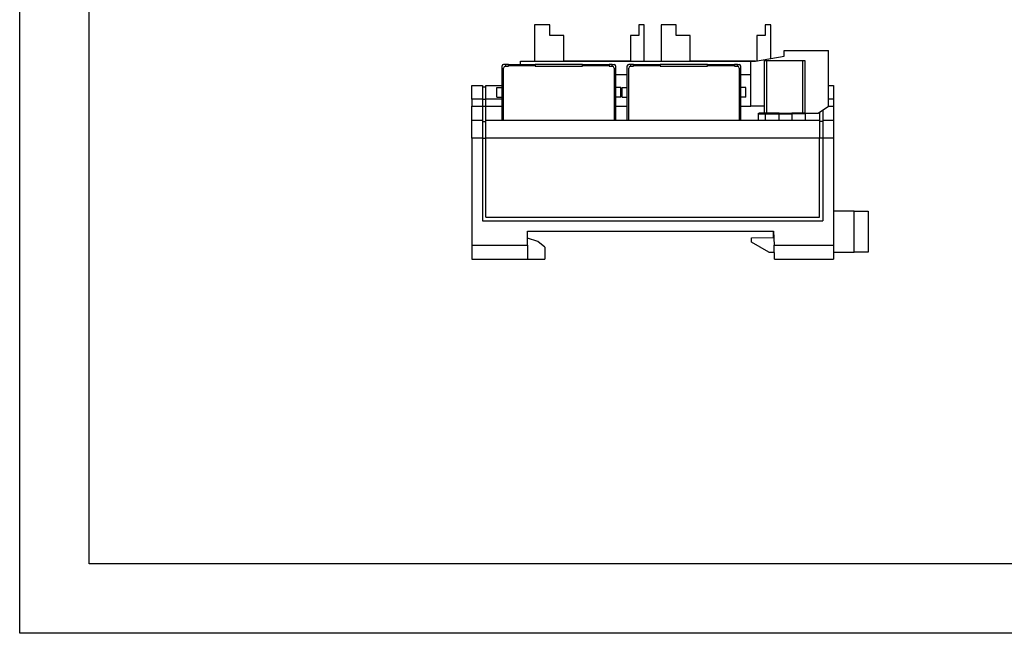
# Model space of a CAD drawing. Header units: millimetres. Extents: x 0 to 297, y 0 to 210.
# Tile 1 of 16: x 0 to 142, y 0 to 88. Entities that reach past the tile are written whole.
import ezdxf

# ---------------------------------------------------------------- set-up
doc = ezdxf.new("R2010")
doc.units = ezdxf.units.MM

msp = doc.modelspace()

# ---------------------------------------------------------------- linework, layer by layer
for p, q in [((74.0595, 87.5921), (74.0595, 82.3921)), ((76.2595, 87.5921), (74.0595, 87.5921)), ((76.2595, 86.0921), (76.2595, 87.5921)), ((89.0595, 87.5921), (89.0595, 86.0921)), ((89.8596, 87.5921), (89.0595, 87.5921)), ((89.8596, 82.3921), (89.8596, 87.5921)), ((94.4595, 87.5921), (92.2595, 87.5921)), ((92.2595, 87.5921), (92.2595, 82.3921)), ((94.4595, 86.0921), (94.4595, 87.5921)), ((107.2596, 87.5921), (107.2596, 86.0921)), ((108.0596, 87.5921), (107.2596, 87.5921)), ((108.0596, 82.7677), (108.0596, 87.5921)), ((78.2595, 86.0921), (76.2595, 86.0921)), ((78.2595, 82.3921), (78.2595, 86.0921)), ((87.8595, 86.0921), (87.8595, 82.3921)), ((89.0595, 86.0921), (87.8595, 86.0921)), ((96.4595, 86.0921), (94.4595, 86.0921)), ((96.4595, 82.3921), (96.4595, 86.0921)), ((106.0596, 86.0921), (106.0596, 82.4262)), ((107.2596, 86.0921), (106.0596, 86.0921)), ((109.9596, 83.0921), (109.9596, 83.8921)), ((109.9596, 83.8921), (116.3596, 83.8921)), ((116.3596, 75.8921), (116.3596, 83.8921)), ((72.0595, 82.3921), (105.1596, 82.3921)), ((72.0595, 81.8921), (72.0595, 82.3921)), ((87.8595, 82.3921), (78.2595, 82.3921)), ((105.8596, 82.3921), (96.4595, 82.3921)), ((105.1596, 75.8921), (105.1596, 82.3921)), ((105.1596, 82.3921), (105.8596, 82.3921)), ((105.8596, 82.3921), (109.9596, 83.0921)), ((107.1596, 74.8921), (107.1596, 82.4921)), ((107.1596, 82.4921), (107.4595, 82.4921)), ((107.4595, 82.4921), (107.4595, 74.8921)), ((107.4595, 82.4921), (112.6596, 82.4921)), ((112.6596, 74.8921), (112.6596, 82.4921)), ((112.6596, 82.4921), (112.9596, 82.4921)), ((112.9596, 82.4921), (112.9596, 74.8921)), ((69.4096, 73.8921), (69.4096, 81.6921)), ((69.8696, 81.8921), (69.6096, 81.8921)), ((69.6096, 73.8921), (69.6096, 81.3721)), ((69.8696, 81.6421), (69.8595, 81.6421)), ((69.8595, 81.6319), (69.8595, 81.6421)), ((70.2986, 81.8921), (69.8696, 81.8921)), ((69.8696, 81.8921), (69.8696, 81.6321)), ((69.8696, 81.6321), (70.2986, 81.6321)), ((70.2986, 81.8921), (74.1596, 81.8921)), ((70.2986, 81.6921), (70.2986, 81.8921)), ((70.2986, 81.6321), (70.2986, 81.6921)), ((74.1596, 81.6921), (70.2986, 81.6921)), ((74.1596, 81.8921), (74.1596, 81.6921)), ((80.9596, 81.8921), (74.1596, 81.8921)), ((74.1596, 81.6421), (74.1596, 81.6921)), ((74.1596, 81.6421), (80.9596, 81.6421)), ((80.9596, 81.8921), (84.8205, 81.8921)), ((80.9596, 81.6921), (80.9596, 81.8921)), ((80.9596, 81.6421), (80.9596, 81.6921)), ((84.8205, 81.6921), (80.9596, 81.6921)), ((84.8205, 81.8921), (84.8205, 81.6921)), ((85.2495, 81.8921), (84.8205, 81.8921)), ((84.8205, 81.6321), (84.8205, 81.6921)), ((84.8205, 81.6321), (85.2495, 81.6321)), ((85.2495, 81.6321), (85.2495, 81.8921)), ((85.2495, 81.8921), (85.5095, 81.8921)), ((85.2495, 81.6421), (85.2595, 81.6421)), ((85.2595, 81.6319), (85.2595, 81.6421)), ((85.5095, 81.3721), (85.5095, 73.8921)), ((85.7095, 81.6921), (85.7095, 73.8921)), ((87.4095, 73.8921), (87.4095, 81.6921)), ((87.8696, 81.8921), (87.6096, 81.8921)), ((87.6096, 73.8921), (87.6096, 81.3721)), ((87.8696, 81.6421), (87.8595, 81.6421)), ((87.8595, 81.6319), (87.8595, 81.6421)), ((87.8696, 81.8921), (87.8696, 81.6321)), ((88.2986, 81.8921), (87.8696, 81.8921)), ((87.8696, 81.6321), (88.2986, 81.6321)), ((88.2986, 81.8921), (92.1595, 81.8921)), ((88.2986, 81.6921), (88.2986, 81.8921)), ((92.1595, 81.6921), (88.2986, 81.6921)), ((88.2986, 81.6321), (88.2986, 81.6921)), ((92.1595, 81.8921), (92.1595, 81.6921)), ((98.9595, 81.8921), (92.1595, 81.8921)), ((92.1595, 81.6421), (92.1595, 81.6921)), ((92.1595, 81.6421), (98.9595, 81.6421)), ((98.9595, 81.8921), (102.8206, 81.8921)), ((98.9595, 81.6921), (98.9595, 81.8921)), ((98.9595, 81.6421), (98.9595, 81.6921)), ((102.8206, 81.6921), (98.9595, 81.6921)), ((102.8206, 81.8921), (102.8206, 81.6921)), ((103.2495, 81.8921), (102.8206, 81.8921)), ((102.8206, 81.6321), (102.8206, 81.6921)), ((102.8206, 81.6321), (103.2495, 81.6321)), ((103.2495, 81.6321), (103.2495, 81.8921)), ((103.2495, 81.8921), (103.5096, 81.8921)), ((103.2495, 81.6421), (103.2596, 81.6421)), ((103.2596, 81.6319), (103.2596, 81.6421)), ((103.5096, 81.3721), (103.5096, 73.8921)), ((103.7096, 81.6921), (103.7096, 73.8921)), ((87.4095, 80.3921), (85.7095, 80.3921)), ((105.1596, 80.3921), (103.7096, 80.3921)), ((65.0595, 78.8921), (66.5595, 78.8921)), ((65.0595, 76.8921), (65.0595, 78.8921)), ((66.5595, 78.8921), (66.5595, 76.8921)), ((66.5595, 78.6921), (67.0595, 78.6921)), ((67.0595, 78.8921), (69.4096, 78.8921)), ((67.0595, 76.8921), (67.0595, 78.8921)), ((68.6596, 78.5921), (69.4096, 78.5921)), ((68.6596, 77.1921), (68.6596, 78.5921)), ((86.4596, 78.5921), (85.7095, 78.5921)), ((86.4596, 77.1921), (86.4596, 78.5921)), ((86.6595, 77.1921), (86.6595, 78.5921)), ((86.6595, 78.5921), (87.4095, 78.5921)), ((104.4596, 78.5921), (103.7096, 78.5921)), ((104.4596, 77.1921), (104.4596, 78.5921)), ((116.3596, 78.8921), (117.0596, 78.8921)), ((117.0596, 78.8921), (117.0596, 76.8921)), ((66.5595, 76.8921), (65.0595, 76.8921)), ((65.0595, 76.8921), (65.0595, 75.8921)), ((66.5595, 76.8921), (66.5595, 75.8921)), ((66.5595, 76.8921), (67.0595, 76.8921)), ((67.0595, 75.8921), (67.0595, 76.8921)), ((69.4096, 76.8921), (67.0595, 76.8921)), ((68.6596, 77.1921), (69.4096, 77.1921)), ((86.4596, 77.1921), (85.7095, 77.1921)), ((86.6595, 77.1921), (87.4095, 77.1921)), ((104.4596, 77.1921), (103.7096, 77.1921)), ((117.0596, 76.8921), (116.3596, 76.8921)), ((117.0596, 76.8921), (117.0596, 75.8921)), ((65.0595, 75.8921), (66.5595, 75.8921)), ((65.0595, 73.8921), (65.0595, 75.8921)), ((66.5595, 75.8921), (66.5595, 73.8921)), ((66.5595, 75.8921), (67.0595, 75.8921)), ((67.0595, 73.8921), (67.0595, 75.8921)), ((67.0595, 75.8921), (69.4096, 75.8921)), ((85.7095, 75.8921), (87.4095, 75.8921)), ((103.7096, 75.8921), (105.1596, 75.8921)), ((107.1596, 75.8921), (105.1596, 75.8921)), ((114.8596, 74.8921), (116.3596, 75.8921)), ((115.5596, 75.3588), (115.5596, 73.8921)), ((116.3596, 75.8921), (117.0596, 75.8921)), ((117.0596, 75.8921), (117.0596, 73.8921)), ((65.0595, 73.8921), (66.5595, 73.8921)), ((65.0595, 71.3048), (65.0595, 73.8921)), ((66.5595, 73.8921), (66.5595, 71.3048)), ((66.5595, 73.6921), (67.0595, 73.6921)), ((67.0595, 73.8921), (115.0596, 73.8921)), ((67.0595, 71.3048), (67.0595, 73.8921)), ((106.2596, 74.7921), (106.2596, 73.8921)), ((106.2596, 74.7921), (107.2635, 74.7921)), ((107.1596, 74.8921), (106.3595, 74.8921)), ((107.4595, 74.8921), (107.1596, 74.8921)), ((107.2635, 74.7921), (109.2635, 74.7921)), ((107.2635, 74.7921), (107.2635, 73.8921)), ((107.4595, 74.8921), (112.6596, 74.8921)), ((109.2635, 74.7921), (109.2635, 74.8921)), ((109.2635, 74.7921), (111.0596, 74.7921)), ((109.2635, 73.8921), (109.2635, 74.7921)), ((111.0596, 74.8921), (111.0596, 74.7921)), ((113.0596, 74.7921), (111.0596, 74.7921)), ((111.0596, 74.7921), (111.0596, 73.8921)), ((112.9596, 74.8921), (112.6596, 74.8921)), ((112.9596, 74.8921), (114.8596, 74.8921)), ((113.0596, 73.8921), (113.0596, 74.7921)), ((115.0596, 75.0254), (115.0596, 73.8921)), ((115.0596, 73.8921), (115.0596, 71.3048)), ((115.5596, 73.6921), (115.0596, 73.6921)), ((115.5596, 73.8921), (117.0596, 73.8921)), ((115.5596, 73.8921), (115.5596, 71.3048)), ((117.0596, 73.8921), (117.0596, 71.3048)), ((65.0595, 71.3048), (65.0595, 55.8921)), ((66.5595, 71.3048), (65.0595, 71.3048)), ((66.5595, 71.3048), (66.5595, 59.3921)), ((66.5595, 71.2773), (67.0595, 71.2773)), ((67.0595, 59.8921), (67.0595, 71.3048)), ((115.0596, 71.3048), (67.0595, 71.3048)), ((115.0596, 59.8921), (115.0596, 71.3048)), ((115.5596, 71.2773), (115.0596, 71.2773)), ((115.5596, 71.3048), (115.5596, 59.3921)), ((117.0596, 71.3048), (115.5596, 71.3048)), ((117.0596, 71.3048), (117.0596, 55.8921)), ((67.0595, 59.8921), (115.0596, 59.8921)), ((120.0596, 60.7921), (117.0596, 60.7921)), ((120.0596, 54.8921), (120.0596, 60.7921)), ((120.0596, 60.7921), (122.0596, 60.7921)), ((122.0596, 60.7921), (122.0596, 54.8921)), ((66.5595, 59.3921), (115.5596, 59.3921)), ((73.0596, 57.8921), (108.4596, 57.8921)), ((73.0596, 55.8921), (73.0596, 57.8921)), ((74.5595, 56.3921), (73.0596, 56.8921)), ((105.2595, 56.9362), (108.4596, 56.9921)), ((105.2595, 56.3355), (105.2595, 56.9362)), ((108.4596, 56.9921), (108.4596, 57.8921)), ((108.4596, 57.8921), (108.5294, 55.8921)), ((65.0595, 55.8921), (73.0596, 55.8921)), ((65.0595, 55.8921), (65.0595, 53.8921)), ((73.0596, 55.8921), (73.0596, 53.8921)), ((75.5596, 55.5921), (74.5595, 56.3921)), ((75.5596, 55.5921), (75.5596, 53.8921)), ((107.7596, 54.8921), (105.2595, 56.3355)), ((108.5294, 55.8921), (117.0596, 55.8921)), ((108.5992, 53.8921), (108.5294, 55.8921)), ((117.0596, 55.8921), (117.0596, 53.8921)), ((65.0595, 53.8921), (73.0596, 53.8921)), ((73.0596, 53.8921), (75.5596, 53.8921)), ((107.7596, 54.8921), (108.5643, 54.8921)), ((108.5992, 53.8921), (117.0596, 53.8921)), ((117.0596, 54.8921), (120.0596, 54.8921)), ((122.0596, 54.8921), (120.0596, 54.8921))]:
    msp.add_line(p, q)
at = {"color": 6}
msp.add_lwpolyline([(0, 210), (297, 210), (297, 0), (0, 0)], close=True, dxfattribs=at)
at = {"color": 4}
msp.add_lwpolyline([(10, 200), (287, 200), (287, 10), (10, 10)], close=True, dxfattribs=at)
for centre, radius, start, end in [((69.6096, 81.6921), 0.2, 90, 180), ((69.8696, 81.3721), 0.26, 90, 180), ((85.2495, 81.3721), 0.26, 0, 90), ((85.5096, 81.6921), 0.2, 0, 90), ((87.6096, 81.6921), 0.2, 90, 180), ((87.8696, 81.3721), 0.26, 90, 180), ((103.2495, 81.3721), 0.26, 0, 90), ((103.5096, 81.6921), 0.2, 0, 90), ((107.3635, 74.7921), 0.1, 90.0002, 180.000334), ((112.9596, 74.7921), 0.1, 0, 90)]:
    msp.add_arc(centre, radius, start, end)
for points, knots in [([(106.2596, 74.7921), (106.2599, 74.7984), (106.2606, 74.8114), (106.2665, 74.8303), (106.2758, 74.8483), (106.2844, 74.8578), (106.2888, 74.8628)], [0, 0, 0, 0, 0.22239183, 0.45899027, 0.71645466, 1, 1, 1, 1]), ([(106.2888, 74.8628), (106.2975, 74.87), (106.319, 74.8878), (106.3444, 74.8905), (106.3595, 74.8921)], [0, 0, 0, 0, 0.40445397, 1, 1, 1, 1]), ([(109.2635, 74.8921), (109.021, 74.8921), (108.6499, 74.8921), (108.2081, 74.8921), (107.9082, 74.8921), (107.6662, 74.8921), (107.4284, 74.8921), (107.3892, 74.8921), (107.3635, 74.8921)], [0, 0, 0, 0, 0.24254712, 0.37128332, 0.5000115, 0.63012829, 0.75710514, 1, 1, 1, 1]), ([(112.9596, 74.8921), (112.9336, 74.8921), (112.8938, 74.8921), (112.6549, 74.8921), (112.4115, 74.8921), (112.1129, 74.8921), (111.6712, 74.8921), (111.302, 74.8921), (111.0596, 74.8921)], [0, 0, 0, 0, 0.24256628, 0.37129362, 0.5000109, 0.63011408, 0.75707703, 1, 1, 1, 1])]:
    msp.add_open_spline(points, degree=3, knots=knots)

doc.saveas('drawing.dxf')
